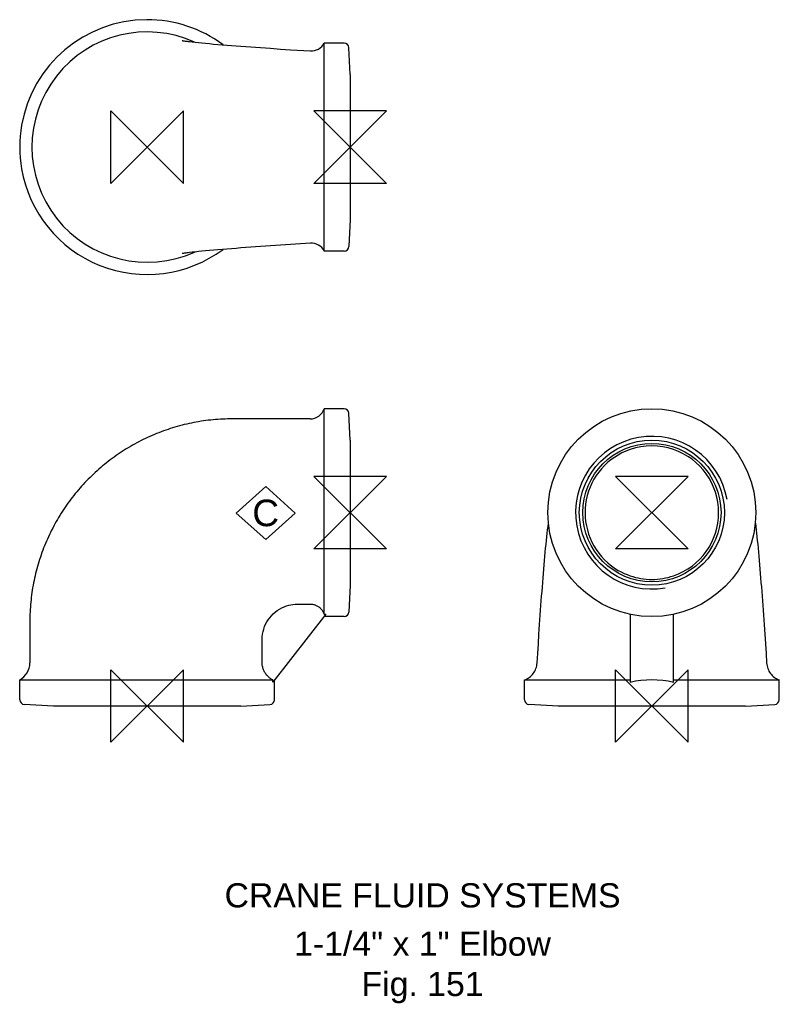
# Model space of a CAD drawing. Extents: x -26 to 131, y -62 to 142.
import ezdxf

# ---------------------------------------------------------------- set-up
doc = ezdxf.new("R2010")
doc.units = 0
doc.header["$MEASUREMENT"] = 0
doc.layers.get('0').update_dxf_attribs({"linetype": 'CONTINUOUS'})
for name, color, linetype in [('DETAIL', 2, 'CONTINUOUS'), ('ORIGIN', 6, 'CONTINUOUS'), ('SYMBOL', 3, 'CONTINUOUS')]:
    doc.layers.add(name, color=color, linetype=linetype)
doc.layers.add('TEXT', color=7, linetype='CONTINUOUS', lineweight=13)
doc.styles.add('fastrack', font='ARIAL.TTF')

# ---------------------------------------------------------------- blocks, each defined once
blk = doc.blocks.new('C Symbol')
at = {"layer": 'SYMBOL'}
for p, q in [((-10, 0), (0, 9)), ((0, 9), (10, 0)), ((0, -9), (-10, 0)), ((10, 0), (0, -9))]:
    blk.add_line(p, q, dxfattribs=at)
at = {"layer": 'SYMBOL', "insert": (0, 0), "char_height": 9, "attachment_point": 5, "style": 'fastrack'}
blk.add_mtext('C', dxfattribs=at)
blk = doc.blocks.new('ZPO')
at = {"layer": 'ORIGIN'}
for p, q in [((-20, 20), (20, -20)), ((20, 20), (-20, -20)), ((-20, -20), (-20, 20)), ((20, -20), (20, 20))]:
    blk.add_line(p, q, dxfattribs=at)

msp = doc.modelspace()

# ---------------------------------------------------------------- linework, layer by layer
at = {"layer": 'DETAIL'}
for p, q in [((36.6, 120.11), (36.6, 137.11)), ((40.71, 137.11), (36.6, 137.11)), ((42, 130.61), (41.71, 136.16)), ((42, 130.61), (42, 100.61)), ((36.6, 111.11), (36.6, 120.11)), ((36.6, 94.11), (36.6, 111.11)), ((42, 100.61), (41.71, 95.06)), ((40.71, 94.11), (36.6, 94.11)), ((36.6, 61.02), (36.6, 61.5)), ((40.71, 61.5), (36.6, 61.5)), ((36.6, 24.82), (36.6, 61.02)), ((42, 55), (41.71, 60.55)), ((42, 55), (42, 25)), ((36.6, 18.98), (36.6, 24.82)), ((42, 25), (41.71, 19.45)), ((36.97, 18.98), (25.96, 4.91)), ((36.6, 18.98), (36.97, 18.98)), ((40.71, 18.5), (36.6, 18.5)), ((99.86, 18.98), (99.86, 4.91)), ((108.86, 4.91), (108.86, 18.98)), ((-26.35, 5.4), (-25.96, 5.4)), ((-26.35, 1.32), (-26.35, 5.4)), ((-25.96, 5.4), (25.96, 5.4)), ((25.96, 4.91), (25.96, 5.4)), ((26.35, 1.32), (26.35, 5.4)), ((78.01, 5.4), (99.86, 5.4)), ((78.01, 1.32), (78.01, 5.4)), ((108.86, 5.4), (130.71, 5.4)), ((130.71, 1.32), (130.71, 5.4)), ((-19.35, 0), (-25.4, 0.32)), ((19.35, 0), (-19.35, 0)), ((19.35, 0), (25.4, 0.32)), ((85.01, 0), (78.96, 0.32)), ((123.71, 0), (85.01, 0)), ((123.71, 0), (129.77, 0.32))]:
    msp.add_line(p, q, dxfattribs=at)
at = {"layer": 'DETAIL', "flags": 128}
for points in [[(7.26, 137.64), (7.28, 137.64), (7.33, 137.63), (7.41, 137.61), (7.53, 137.6), (7.67, 137.57), (7.84, 137.55), (8.03, 137.52), (8.25, 137.5), (8.48, 137.47), (8.73, 137.44), (9.29, 137.37), (9.91, 137.3), (10.59, 137.23), (11.32, 137.16), (12.09, 137.08), (12.9, 137.01), (13.75, 136.93), (14.63, 136.86), (15.54, 136.78), (16.47, 136.71), (17.42, 136.63), (18.4, 136.56), (19.39, 136.48), (20.4, 136.4), (21.41, 136.33), (22.43, 136.25), (23.45, 136.18), (24.48, 136.11), (25.51, 136.04), (27.57, 135.89), (29.63, 135.75), (33.75, 135.49)], [(33.75, 135.49), (34.18, 135.49), (34.61, 135.56), (35.03, 135.69), (35.42, 135.88), (35.78, 136.12), (36.1, 136.41), (36.38, 136.74), (36.6, 137.11)], [(33.75, 95.73), (29.63, 95.46), (27.57, 95.32), (25.51, 95.18), (24.48, 95.11), (23.46, 95.04), (22.44, 94.96), (21.41, 94.89), (20.4, 94.81), (19.4, 94.74), (18.41, 94.66), (17.44, 94.59), (16.48, 94.51), (15.55, 94.43), (14.64, 94.36), (13.76, 94.28), (12.91, 94.21), (12.09, 94.13), (11.32, 94.06), (10.59, 93.99), (9.91, 93.91), (9.29, 93.85), (8.73, 93.78), (8.48, 93.75), (8.24, 93.72), (8.03, 93.69), (7.84, 93.67), (7.67, 93.64), (7.53, 93.62), (7.41, 93.6), (7.33, 93.59), (7.28, 93.58), (7.26, 93.58)], [(36.6, 94.11), (36.38, 94.48), (36.1, 94.81), (35.78, 95.1), (35.42, 95.34), (35.03, 95.53), (34.61, 95.66), (34.18, 95.72), (33.75, 95.73)], [(33.74, 59.4), (33.24, 59.4), (32.73, 59.4), (32.23, 59.4), (31.73, 59.4), (31.22, 59.4), (30.72, 59.4), (30.22, 59.4), (29.72, 59.4), (29.21, 59.4), (28.71, 59.4), (28.21, 59.4), (27.71, 59.4), (27.2, 59.4), (26.7, 59.4), (26.2, 59.4), (25.7, 59.4), (25.19, 59.4), (24.69, 59.4), (24.19, 59.4), (23.68, 59.4), (23.18, 59.4), (22.68, 59.4), (22.18, 59.4), (21.67, 59.4), (21.17, 59.4), (20.67, 59.4), (20.17, 59.4), (19.66, 59.4), (19.16, 59.4), (18.66, 59.4), (18.15, 59.4), (17.65, 59.4), (17.15, 59.39), (16.65, 59.39), (16.14, 59.37), (15.64, 59.35), (15.14, 59.32), (14.64, 59.29), (14.14, 59.25), (13.64, 59.21), (13.14, 59.16), (12.64, 59.1), (12.14, 59.04), (11.64, 58.97), (11.14, 58.89), (10.65, 58.81), (10.15, 58.72), (9.66, 58.63), (9.17, 58.53), (8.67, 58.43), (8.18, 58.32), (7.69, 58.2), (7.21, 58.08), (6.72, 57.95), (6.24, 57.82), (5.75, 57.68), (5.27, 57.53), (4.79, 57.38), (4.32, 57.22), (3.84, 57.06), (3.37, 56.89), (2.89, 56.72), (2.43, 56.54), (1.96, 56.35), (1.49, 56.16), (1.03, 55.96), (0.57, 55.76), (0.11, 55.55), (-0.34, 55.34), (-0.8, 55.12), (-1.25, 54.9), (-1.69, 54.67), (-2.14, 54.43), (-2.58, 54.19), (-3.02, 53.95), (-3.45, 53.7), (-3.89, 53.44), (-4.32, 53.18), (-4.74, 52.91), (-5.17, 52.64), (-5.59, 52.37), (-6, 52.09), (-6.42, 51.8), (-6.83, 51.51), (-7.23, 51.21), (-7.63, 50.91), (-8.03, 50.61), (-8.43, 50.3), (-8.82, 49.98), (-9.21, 49.66), (-9.59, 49.34), (-9.97, 49.01), (-10.35, 48.67), (-10.72, 48.33), (-11.09, 47.99), (-11.45, 47.64), (-11.81, 47.29), (-12.17, 46.94), (-12.52, 46.58), (-12.86, 46.21), (-13.21, 45.85), (-13.54, 45.47), (-13.88, 45.1), (-14.21, 44.72), (-14.53, 44.33), (-14.85, 43.95), (-15.17, 43.55), (-15.48, 43.16), (-15.78, 42.76), (-16.08, 42.36), (-16.38, 41.95), (-16.67, 41.54), (-16.95, 41.13), (-17.23, 40.71), (-17.51, 40.29), (-17.78, 39.87), (-18.05, 39.44), (-18.31, 39.01), (-18.56, 38.58), (-18.81, 38.14), (-19.06, 37.7), (-19.3, 37.26), (-19.53, 36.81), (-19.76, 36.37), (-19.99, 35.92), (-20.2, 35.46), (-20.42, 35.01), (-20.62, 34.55), (-20.83, 34.09), (-21.02, 33.63), (-21.21, 33.16), (-21.4, 32.69), (-21.58, 32.23), (-21.75, 31.75), (-21.92, 31.28), (-22.08, 30.8), (-22.24, 30.33), (-22.39, 29.85), (-22.53, 29.37), (-22.67, 28.88), (-22.81, 28.4), (-22.94, 27.91), (-23.06, 27.42), (-23.17, 26.94), (-23.28, 26.44), (-23.39, 25.95), (-23.49, 25.46), (-23.58, 24.97), (-23.67, 24.47), (-23.75, 23.97), (-23.82, 23.48), (-23.89, 22.98), (-23.95, 22.48), (-24.01, 21.98), (-24.06, 21.48), (-24.11, 20.98), (-24.14, 20.48), (-24.18, 19.98), (-24.2, 19.48), (-24.22, 18.97), (-24.23, 18.47), (-24.24, 17.97), (-24.25, 17.47), (-24.25, 16.96), (-24.25, 16.46), (-24.25, 15.96), (-24.25, 15.45), (-24.25, 14.95), (-24.25, 14.45), (-24.25, 13.95), (-24.25, 13.44), (-24.25, 12.94), (-24.25, 12.44), (-24.25, 11.94), (-24.25, 11.43), (-24.25, 10.93), (-24.25, 10.43), (-24.25, 9.93), (-24.25, 9.42), (-24.25, 8.92)], [(80.63, 8.91), (80.76, 10.89), (80.89, 12.88), (81.02, 14.87), (81.09, 15.86), (81.15, 16.85), (81.22, 17.84), (81.29, 18.82), (81.36, 19.8), (81.43, 20.77), (81.5, 21.74), (81.57, 22.71), (81.65, 23.67), (81.72, 24.62), (81.79, 25.56), (81.87, 26.5), (81.94, 27.42), (82.02, 28.33), (82.1, 29.23), (82.17, 30.1), (82.25, 30.96), (82.32, 31.81), (82.4, 32.63), (82.48, 33.43), (82.56, 34.22), (82.64, 34.98), (82.72, 35.73), (82.8, 36.45), (82.89, 37.16), (82.97, 37.84)], [(125.76, 37.84), (125.84, 37.15), (125.93, 36.45), (126.01, 35.73), (126.09, 34.99), (126.17, 34.24), (126.25, 33.46), (126.33, 32.65), (126.4, 31.83), (126.48, 30.99), (126.56, 30.12), (126.63, 29.24), (126.71, 28.34), (126.78, 27.43), (126.86, 26.51), (126.93, 25.57), (127.01, 24.63), (127.08, 23.67), (127.15, 22.71), (127.23, 21.75), (127.3, 20.77), (127.37, 19.8), (127.44, 18.82), (127.51, 17.84), (127.58, 16.85), (127.64, 15.86), (127.71, 14.87), (127.84, 12.88), (127.97, 10.89), (128.1, 8.91)], [(23.78, 8.94), (23.78, 9.35), (23.78, 9.77), (23.78, 10.21), (23.79, 10.66), (23.79, 11.13), (23.79, 11.63), (23.79, 12.16), (23.79, 12.7), (23.79, 13.24), (23.8, 13.78), (23.82, 14.32), (23.88, 14.86), (23.98, 15.39), (24.11, 15.91), (24.29, 16.42), (24.5, 16.91), (24.75, 17.39), (25.03, 17.85), (25.35, 18.28), (25.69, 18.69), (26.07, 19.08), (26.48, 19.43), (26.91, 19.76), (27.36, 20.05), (27.83, 20.31), (28.32, 20.53), (28.82, 20.71), (29.29, 20.85), (29.72, 20.94), (30.15, 21.01), (30.58, 21.04), (31.04, 21.06), (31.55, 21.07), (32.12, 21.07), (32.68, 21.08), (33.22, 21.08), (33.74, 21.08)], [(33.74, 21.08), (33.9, 21.08), (34.06, 21.07), (34.21, 21.05), (34.37, 21.02), (34.52, 20.98), (34.67, 20.94), (34.82, 20.88), (34.97, 20.82), (35.11, 20.75), (35.25, 20.67), (35.39, 20.59), (35.51, 20.5), (35.64, 20.4), (35.76, 20.3), (35.87, 20.19), (35.98, 20.07), (36.08, 19.95), (36.18, 19.82), (36.26, 19.69), (36.35, 19.56), (36.42, 19.42), (36.49, 19.27), (36.55, 19.13), (36.6, 18.98)], [(25.96, 5.4), (25.8, 5.49), (25.65, 5.58), (25.5, 5.68), (25.35, 5.79), (25.21, 5.91), (25.07, 6.03), (24.94, 6.15), (24.81, 6.29), (24.69, 6.42), (24.58, 6.57), (24.48, 6.71), (24.38, 6.87), (24.28, 7.02), (24.2, 7.19), (24.12, 7.35), (24.05, 7.52), (23.99, 7.69), (23.94, 7.86), (23.89, 8.04), (23.85, 8.22), (23.82, 8.4), (23.8, 8.58), (23.79, 8.76), (23.78, 8.94)], [(78.01, 5.4), (78.28, 5.51), (78.54, 5.63), (78.79, 5.78), (79.02, 5.94), (79.25, 6.12), (79.46, 6.32), (79.66, 6.53), (79.84, 6.76), (80.01, 7), (80.15, 7.25), (80.28, 7.51), (80.39, 7.77), (80.48, 8.05), (80.55, 8.33), (80.6, 8.62), (80.63, 8.91)], [(128.1, 8.91), (128.13, 8.62), (128.18, 8.33), (128.25, 8.05), (128.34, 7.77), (128.45, 7.51), (128.57, 7.25), (128.72, 7), (128.89, 6.76), (129.07, 6.53), (129.27, 6.32), (129.48, 6.12), (129.71, 5.94), (129.94, 5.78), (130.19, 5.63), (130.45, 5.51), (130.71, 5.4)]]:
    msp.add_lwpolyline(points, dxfattribs=at)
at = {"layer": 'DETAIL'}
for radius in [21.5, 15, 14.3]:
    msp.add_circle((104.36, 40), radius, dxfattribs=at)
for centre, radius, start, end in [((0, 115.61), 26.35, 90.2089, 170.1669), ((0, 115.61), 26.35, 53.4241, 90.2089), ((0, 115.61), 23.82, 65.6595, 294.3404), ((40.71, 136.11), 1, 3, 90), ((0, 115.61), 26.35, 170.1669, 189.8331), ((0, 115.61), 26.35, 189.8331, 306.5759), ((40.71, 95.11), 1, 270, 357), ((33.74, 62.4), 3, 270, 342.5371), ((40.71, 60.5), 1, 3, 90), ((104.36, 40), 15.78, 10, 280), ((104.36, 40), 13.81, 109.013, 228.6329), ((104.36, 40), 13.81, 70.9871, 109.013), ((104.36, 40), 13.81, 0, 70.9871), ((104.36, 40), 13.81, 289.0129, 0), ((104.36, 40), 13.81, 228.6329, 250.987), ((104.36, 40), 13.81, 250.987, 270), ((104.36, 40), 13.81, 270, 289.0129), ((40.71, 19.5), 1, 270, 357), ((-28.25, 8.92), 4, 298.3594, 0), ((-25.35, 1.32), 1, 180, 267), ((25.35, 1.32), 1, 273, 0), ((79.01, 1.32), 1, 180, 267), ((129.71, 1.32), 1, 273, 0)]:
    msp.add_arc(centre, radius, start, end, dxfattribs=at)
msp.add_ellipse((104.36, -28.28), major_axis=(0, -33.68), ratio=0.782458, start_param=2.969973, end_param=3.313212, dxfattribs=at)

# ---------------------------------------------------------------- block references
at = {"xscale": 0.6103515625, "yscale": 0.6103515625, "zscale": 0.6103515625}
msp.add_blockref('C Symbol', (24.51, 39.91), dxfattribs=at)
at = {"layer": 'ORIGIN', "xscale": 0.375, "yscale": 0.375, "zscale": 0.375}
for p in [(0, 115.61), (0, 0), (104.36, 0)]:
    msp.add_blockref('ZPO', p, dxfattribs=at)
at = {"layer": 'ORIGIN', "xscale": 0.375, "yscale": 0.375, "zscale": 0.375, "rotation": 90}
for p in [(42, 115.61), (42, 40), (104.36, 40)]:
    msp.add_blockref('ZPO', p, dxfattribs=at)

# ---------------------------------------------------------------- texts
at = {"layer": 'TEXT', "char_height": 5, "attachment_point": 2, "style": 'fastrack'}
for s, insert in [('CRANE FLUID SYSTEMS', (56.95, -36.65)), ('\\A1;1-1/4" x 1" Elbow\\PFig. 151', (56.95, -46.65))]:
    msp.add_mtext(s, dxfattribs=dict(at, insert=insert))

doc.saveas('drawing.dxf')
